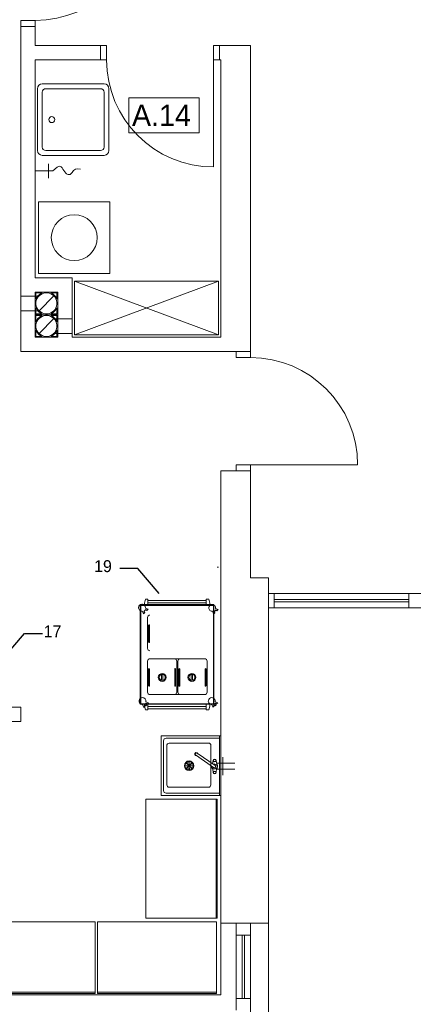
# Model space of a CAD drawing. Header units: millimetres. Extents: x -84458 to 77911, y -55868 to -29230.
# Tile 39 of 103: x 67703 to 68034, y -33082 to -32256. Entities that reach past the tile are written whole.
import ezdxf

# ---------------------------------------------------------------- set-up
doc = ezdxf.new("R2010")
doc.units = ezdxf.units.MM
doc.layers.get('0').update_dxf_attribs({"lineweight": 18})
doc.layers.add('CIENKA', color=7, linetype='Continuous', lineweight=20)
doc.styles.add('GENERATED_STYLE_1', font='txt')
doc.dimstyles.get("Standard").update_dxf_attribs({"dimtxt": 0.18, "dimasz": 0.18, "dimexe": 0.18, "dimexo": 0.0625, "dimgap": 0.09, "dimtad": 0, "dimtih": 1, "dimtoh": 1, "dimdec": 4, "dimzin": 0, "dimdsep": 46, "dimtxsty": 'Standard', "dimcen": 0.09, "dimadec": 0, "dimazin": 0, "dimtfac": 1, "dimtdec": 4, "dimtofl": 0, "dimtmove": 0, "dimatfit": 3, "dimfxl": 1, "dimtolj": 1, "dimtzin": 0, "dimarcsym": 0})

msp = doc.modelspace()

# ---------------------------------------------------------------- linework, layer by layer
for p, q in [((67851.12, -32872.91), (67866.42, -32883.38)), ((67867.78, -32881.8), (67852.55, -32871.41))]:
    msp.add_line(p, q)
at = {"color": 3, "linetype": 'Continuous', "lineweight": 0}
for p, q in [((67874.3, -32879.76), (67884.3, -32879.76)), ((67874.3, -32884.76), (67884.3, -32884.76))]:
    msp.add_line(p, q, dxfattribs=at)
for centre, major_axis, ratio, start_param, end_param in [((67851.96, -32872.27), (-1.4, 0.1), 0.99935, 3.464288, 8.106595), ((67851.96, -32872.27), (-1.05, 0.08), 0.99935, 4.187022, 7.004243), ((67865.27, -32882.39), (0.13, 1.75), 0.40026, 1.451841, 4.374073), ((67867.01, -32882.52), (-2.1, 0.15), 0.99935, 0.827127, 2.465334), ((67867.01, -32882.52), (-2.1, 0.15), 0.99935, 3.817851, 5.248635), ((67867.01, -32882.52), (-1.05, 0.08), 0.99935, 1.043895, 4.411418), ((67869.11, -32882.67), (0.13, 1.75), 0.40026, 3.141593, 9.424778)]:
    msp.add_ellipse(centre, major_axis=major_axis, ratio=ratio, start_param=start_param, end_param=end_param)
at = {"layer": 'CIENKA'}
for p, q in [((67704.47, -32256.23), (67716.47, -32256.23)), ((67704.47, -32261.23), (67704.47, -32256.23)), ((67704.47, -32261.23), (67704.47, -32534.23)), ((67716.47, -32261.23), (67704.47, -32261.23)), ((67716.47, -32261.23), (67704.47, -32261.23)), ((67716.47, -32256.23), (67716.47, -32261.23)), ((67716.47, -32277.23), (67716.47, -32261.23)), ((67776.47, -32277.23), (67716.47, -32277.23)), ((67771.47, -32289.23), (67771.47, -32277.23)), ((67771.47, -32277.23), (67776.47, -32277.23)), ((67776.47, -32289.23), (67776.47, -32277.23)), ((67776.47, -32277.23), (67776.47, -32289.23)), ((67866.47, -32289.23), (67866.47, -32277.23)), ((67897.47, -32277.23), (67866.47, -32277.23)), ((67866.47, -32277.23), (67871.47, -32277.23)), ((67866.47, -32289.23), (67866.47, -32277.23)), ((67871.47, -32277.23), (67871.47, -32289.23)), ((67897.47, -32534.23), (67897.47, -32277.23)), ((67716.47, -32472.23), (67716.47, -32289.23)), ((67716.47, -32289.23), (67776.47, -32289.23)), ((67776.47, -32289.23), (67771.47, -32289.23)), ((67866.47, -32289.23), (67866.47, -32379.23)), ((67866.47, -32289.23), (67872.47, -32289.23)), ((67871.47, -32289.23), (67866.47, -32289.23)), ((67872.47, -32289.23), (67872.47, -32522.23)), ((67718.47, -32313.48), (67718.47, -32365.48)), ((67774.47, -32309.48), (67722.47, -32309.48)), ((67771.47, -32313.48), (67725.47, -32313.48)), ((67778.47, -32365.48), (67778.47, -32313.48)), ((67722.47, -32316.48), (67722.47, -32362.48)), ((67774.47, -32362.48), (67774.47, -32316.48)), ((67795.26, -32350.51), (67795.26, -32321.19)), ((67854.42, -32321.19), (67795.26, -32321.19)), ((67854.42, -32350.51), (67854.42, -32321.19)), ((67795.26, -32350.51), (67854.42, -32350.51)), ((67722.47, -32369.48), (67774.47, -32369.48)), ((67725.47, -32365.48), (67771.47, -32365.48)), ((67727.68, -32376.59), (67727.68, -32388.59)), ((67731.42, -32382.59), (67735.02, -32379.3)), ((67716.47, -32382.59), (67731.42, -32382.59)), ((67719.34, -32468.56), (67719.34, -32408.56)), ((67719.34, -32408.56), (67779.34, -32408.56)), ((67779.34, -32408.56), (67779.34, -32468.56)), ((67779.34, -32468.56), (67719.34, -32468.56)), ((67747.47, -32472.23), (67716.47, -32472.23)), ((67747.47, -32522.23), (67747.47, -32472.23)), ((67870.47, -32475.23), (67749.47, -32520.23)), ((67749.47, -32475.23), (67870.47, -32520.23)), ((67749.47, -32475.23), (67870.47, -32475.23)), ((67749.47, -32520.23), (67749.47, -32475.23)), ((67870.47, -32475.23), (67870.47, -32520.23)), ((67716.47, -32522.23), (67716.47, -32484.23)), ((67716.47, -32484.23), (67716.47, -32503.23)), ((67716.47, -32484.23), (67735.47, -32484.23)), ((67735.47, -32484.23), (67716.47, -32484.23)), ((67717.15, -32484.93), (67722.34, -32484.93)), ((67717.15, -32490.1), (67717.15, -32484.93)), ((67718.84, -32487.39), (67717.8, -32488.77)), ((67718.74, -32488.66), (67719.73, -32487.48)), ((67720.1, -32486.21), (67718.84, -32487.39)), ((67732.22, -32487.49), (67719.72, -32499.97)), ((67719.73, -32487.48), (67720.9, -32486.49)), ((67721.55, -32485.26), (67720.1, -32486.21)), ((67720.9, -32486.49), (67722.24, -32485.72)), ((67722.34, -32484.93), (67721.55, -32485.26)), ((67722.24, -32485.72), (67723.69, -32485.19)), ((67723.69, -32485.19), (67725.2, -32484.93)), ((67725.2, -32484.93), (67726.74, -32484.93)), ((67726.74, -32484.93), (67728.26, -32485.19)), ((67728.26, -32485.19), (67729.7, -32485.72)), ((67729.6, -32484.93), (67734.79, -32484.93)), ((67730.93, -32485.57), (67729.6, -32484.93)), ((67729.7, -32485.72), (67731.04, -32486.49)), ((67732.32, -32486.6), (67730.93, -32485.57)), ((67731.04, -32486.49), (67732.22, -32487.48)), ((67732.22, -32487.48), (67733.21, -32488.66)), ((67733.5, -32487.86), (67732.32, -32486.6)), ((67734.79, -32484.93), (67734.79, -32490.1)), ((67735.47, -32484.23), (67735.47, -32522.23)), ((67735.47, -32503.23), (67735.47, -32484.23)), ((67704.47, -32487.64), (67719.73, -32487.64)), ((67717.8, -32488.77), (67717.15, -32490.1)), ((67717.17, -32492.96), (67717.44, -32491.44)), ((67717.17, -32494.5), (67717.17, -32492.96)), ((67717.44, -32496.01), (67717.17, -32494.5)), ((67717.44, -32491.44), (67717.97, -32489.99)), ((67717.97, -32489.99), (67718.74, -32488.66)), ((67733.21, -32488.66), (67733.98, -32489.99)), ((67734.45, -32489.3), (67733.5, -32487.86)), ((67733.98, -32489.99), (67734.5, -32491.44)), ((67734.79, -32490.1), (67734.45, -32489.3)), ((67734.5, -32491.44), (67734.77, -32492.96)), ((67734.77, -32494.5), (67734.5, -32496.01)), ((67734.77, -32492.96), (67734.77, -32494.5)), ((67704.47, -32500.13), (67719.73, -32500.13)), ((67735.47, -32503.23), (67716.47, -32503.23)), ((67716.47, -32503.23), (67716.47, -32522.23)), ((67716.47, -32503.23), (67735.47, -32503.23)), ((67717.15, -32502.53), (67717.15, -32497.35)), ((67717.15, -32497.35), (67717.49, -32498.15)), ((67722.34, -32502.53), (67717.15, -32502.53)), ((67717.15, -32503.93), (67722.34, -32503.93)), ((67717.15, -32509.1), (67717.15, -32503.93)), ((67717.97, -32497.46), (67717.44, -32496.01)), ((67717.49, -32498.15), (67718.44, -32499.59)), ((67718.74, -32498.79), (67717.97, -32497.46)), ((67718.44, -32499.59), (67719.63, -32500.85)), ((67719.73, -32499.97), (67718.74, -32498.79)), ((67719.63, -32500.85), (67721.01, -32501.88)), ((67720.9, -32500.96), (67719.73, -32499.97)), ((67722.24, -32501.73), (67720.9, -32500.96)), ((67721.01, -32501.88), (67722.34, -32502.53)), ((67722.34, -32503.93), (67721.55, -32504.26)), ((67723.69, -32502.26), (67722.24, -32501.73)), ((67725.2, -32502.53), (67723.69, -32502.26)), ((67723.69, -32504.19), (67725.2, -32503.93)), ((67726.74, -32502.53), (67725.2, -32502.53)), ((67725.2, -32503.93), (67726.74, -32503.93)), ((67728.26, -32502.26), (67726.74, -32502.53)), ((67726.74, -32503.93), (67728.26, -32504.19)), ((67729.7, -32501.73), (67728.26, -32502.26)), ((67729.6, -32502.53), (67730.39, -32502.19)), ((67734.79, -32502.53), (67729.6, -32502.53)), ((67729.6, -32503.93), (67734.79, -32503.93)), ((67730.93, -32504.57), (67729.6, -32503.93)), ((67731.04, -32500.96), (67729.7, -32501.73)), ((67730.39, -32502.19), (67731.84, -32501.24)), ((67732.22, -32499.97), (67731.04, -32500.96)), ((67731.84, -32501.24), (67733.1, -32500.06)), ((67733.21, -32498.79), (67732.22, -32499.97)), ((67733.1, -32500.06), (67734.14, -32498.68)), ((67733.98, -32497.46), (67733.21, -32498.79)), ((67734.5, -32496.01), (67733.98, -32497.46)), ((67734.14, -32498.68), (67734.79, -32497.35)), ((67734.79, -32497.35), (67734.79, -32502.53)), ((67734.79, -32503.93), (67734.79, -32509.1)), ((67735.47, -32522.23), (67735.47, -32503.23)), ((67717.8, -32507.77), (67717.15, -32509.1)), ((67717.17, -32511.96), (67717.44, -32510.44)), ((67717.17, -32513.5), (67717.17, -32511.96)), ((67717.44, -32510.44), (67717.97, -32508.99)), ((67718.84, -32506.39), (67717.8, -32507.77)), ((67717.97, -32508.99), (67718.74, -32507.66)), ((67718.74, -32507.66), (67719.73, -32506.48)), ((67720.1, -32505.21), (67718.84, -32506.39)), ((67732.22, -32506.49), (67719.72, -32518.97)), ((67719.73, -32506.48), (67720.9, -32505.49)), ((67721.55, -32504.26), (67720.1, -32505.21)), ((67720.9, -32505.49), (67722.24, -32504.72)), ((67722.24, -32504.72), (67723.69, -32504.19)), ((67728.26, -32504.19), (67729.7, -32504.72)), ((67729.7, -32504.72), (67731.04, -32505.49)), ((67732.32, -32505.6), (67730.93, -32504.57)), ((67731.04, -32505.49), (67732.22, -32506.48)), ((67731.69, -32506.64), (67747.47, -32506.64)), ((67732.22, -32506.48), (67733.21, -32507.66)), ((67733.5, -32506.86), (67732.32, -32505.6)), ((67733.21, -32507.66), (67733.98, -32508.99)), ((67734.45, -32508.3), (67733.5, -32506.86)), ((67733.98, -32508.99), (67734.5, -32510.44)), ((67734.79, -32509.1), (67734.45, -32508.3)), ((67734.5, -32510.44), (67734.77, -32511.96)), ((67734.77, -32511.96), (67734.77, -32513.5)), ((67717.15, -32521.53), (67717.15, -32516.35)), ((67717.15, -32516.35), (67717.49, -32517.15)), ((67717.44, -32515.01), (67717.17, -32513.5)), ((67717.97, -32516.46), (67717.44, -32515.01)), ((67717.49, -32517.15), (67718.44, -32518.59)), ((67718.74, -32517.79), (67717.97, -32516.46)), ((67718.44, -32518.59), (67719.63, -32519.85)), ((67719.73, -32518.97), (67718.74, -32517.79)), ((67719.63, -32519.85), (67721.01, -32520.88)), ((67720.9, -32519.96), (67719.73, -32518.97)), ((67722.24, -32520.73), (67720.9, -32519.96)), ((67731.04, -32519.96), (67729.7, -32520.73)), ((67730.39, -32521.19), (67731.84, -32520.24)), ((67732.22, -32518.97), (67731.04, -32519.96)), ((67731.69, -32519.13), (67747.47, -32519.13)), ((67731.84, -32520.24), (67733.1, -32519.06)), ((67733.21, -32517.79), (67732.22, -32518.97)), ((67733.1, -32519.06), (67734.14, -32517.68)), ((67733.98, -32516.46), (67733.21, -32517.79)), ((67734.5, -32515.01), (67733.98, -32516.46)), ((67734.14, -32517.68), (67734.79, -32516.35)), ((67734.77, -32513.5), (67734.5, -32515.01)), ((67734.79, -32516.35), (67734.79, -32521.53)), ((67870.47, -32520.23), (67749.47, -32520.23)), ((67735.47, -32522.23), (67716.47, -32522.23)), ((67716.47, -32522.23), (67735.47, -32522.23)), ((67722.34, -32521.53), (67717.15, -32521.53)), ((67721.01, -32520.88), (67722.34, -32521.53)), ((67723.69, -32521.26), (67722.24, -32520.73)), ((67725.2, -32521.53), (67723.69, -32521.26)), ((67726.74, -32521.53), (67725.2, -32521.53)), ((67728.26, -32521.26), (67726.74, -32521.53)), ((67729.7, -32520.73), (67728.26, -32521.26)), ((67729.6, -32521.53), (67730.39, -32521.19)), ((67734.79, -32521.53), (67729.6, -32521.53)), ((67872.47, -32522.23), (67747.47, -32522.23)), ((67704.47, -32534.23), (67872.47, -32534.23)), ((67897.47, -32534.23), (67872.47, -32534.23)), ((67897.47, -32534.23), (67885.47, -32534.23)), ((67885.47, -32534.23), (67885.47, -32539.23)), ((67897.47, -32539.23), (67897.47, -32534.23)), ((67885.47, -32539.23), (67897.47, -32539.23)), ((67872.47, -32634.23), (67872.47, -32724.23)), ((67897.47, -32634.23), (67872.47, -32634.23)), ((67885.47, -32629.23), (67885.47, -32634.23)), ((67897.47, -32629.23), (67885.47, -32629.23)), ((67885.47, -32634.23), (67897.47, -32634.23)), ((67897.47, -32629.23), (67987.47, -32629.23)), ((67897.47, -32634.23), (67897.47, -32629.23)), ((67897.47, -32724.23), (67897.47, -32634.23)), ((67870.47, -32715.23), (67869.47, -32715.23)), ((67872.47, -32724.23), (67872.47, -33014.23)), ((67912.47, -32724.23), (67897.47, -32724.23)), ((67912.47, -32724.23), (67912.47, -32764.23)), ((67808.32, -32745.35), (67809.3, -32742.1)), ((67809.3, -32742.1), (67811.3, -32742.1)), ((67811.3, -32742.1), (67811.3, -32747.35)), ((67811.3, -32742.1), (67811.3, -32744.1)), ((67860.31, -32743.1), (67811.3, -32743.1)), ((67811.3, -32743.1), (67811.3, -32745.1)), ((67860.31, -32742.1), (67860.31, -32747.35)), ((67860.31, -32742.1), (67860.31, -32744.1)), ((67860.31, -32742.1), (67860.31, -32743.1)), ((67862.31, -32742.1), (67860.31, -32742.1)), ((67863.29, -32745.35), (67862.31, -32742.1)), ((67912.47, -32737.23), (68271.97, -32737.23)), ((67917.47, -32749.23), (67917.47, -32737.23)), ((67917.47, -32742.23), (68030.64, -32742.23)), ((68030.64, -32749.23), (68030.64, -32737.23)), ((67804.8, -32746.43), (67866.72, -32746.43)), ((67804.8, -32788.71), (67804.8, -32746.43)), ((67805.29, -32747.35), (67866.29, -32747.35)), ((67805.29, -32747.35), (67805.29, -32829.85)), ((67806.53, -32752.04), (67807.44, -32754.18)), ((67809.21, -32751.07), (67807.81, -32752.44)), ((67809.44, -32750.85), (67807.87, -32752.38)), ((67808.32, -32747.35), (67808.32, -32745.35)), ((67811.38, -32750.49), (67809.11, -32749.73)), ((67810.2, -32751.64), (67809.44, -32750.85)), ((67811.38, -32750.49), (67810.2, -32751.64)), ((67811.3, -32745.1), (67860.31, -32745.1)), ((67863.29, -32747.35), (67863.29, -32745.35)), ((67866.29, -32747.35), (67863.29, -32747.35)), ((67866.29, -32747.35), (67866.29, -32829.85)), ((67866.72, -32746.43), (67866.72, -32788.71)), ((67868.24, -32751.31), (67866.84, -32752.68)), ((67868.46, -32751.09), (67866.89, -32752.62)), ((67870.41, -32750.73), (67868.14, -32749.96)), ((67869.23, -32751.88), (67868.46, -32751.09)), ((67870.41, -32750.73), (67869.23, -32751.88)), ((67912.47, -32749.23), (68271.97, -32749.23)), ((67917.47, -32744.23), (68030.64, -32744.23)), ((67807.49, -32754.32), (67807.44, -32754.18)), ((67807.54, -32754.27), (67807.49, -32754.32)), ((67807.54, -32754.27), (67808.59, -32753.24)), ((67808.59, -32753.24), (67807.81, -32752.44)), ((67808.5, -32753.15), (67807.81, -32752.44)), ((67810.99, -32757.4), (67810.99, -32783.4)), ((67865.56, -32752.28), (67866.47, -32754.41)), ((67866.52, -32754.55), (67866.47, -32754.41)), ((67866.57, -32754.51), (67866.52, -32754.55)), ((67866.57, -32754.51), (67867.62, -32753.48)), ((67867.62, -32753.48), (67866.84, -32752.68)), ((67867.53, -32753.38), (67866.84, -32752.68)), ((67811.86, -32764.03), (67811.86, -32778.03)), ((67812.54, -32771.03), (67812.54, -32764.03)), ((67812.54, -32764.03), (67812.54, -32778.03)), ((67912.47, -33014.23), (67912.47, -32764.23)), ((67804.8, -32830.2), (67804.8, -32787.91)), ((67858.99, -32792.14), (67812.99, -32792.14)), ((67866.72, -32787.91), (67866.72, -32830.2)), ((67810.99, -32794.14), (67810.99, -32820.14)), ((67811.86, -32800.77), (67811.86, -32814.77)), ((67812.54, -32800.77), (67812.54, -32814.77)), ((67812.54, -32807.77), (67812.54, -32800.77)), ((67833.84, -32800.77), (67833.84, -32814.77)), ((67834.52, -32807.77), (67834.52, -32800.77)), ((67834.52, -32800.77), (67834.52, -32814.77)), ((67835.44, -32795.4), (67835.44, -32794.14)), ((67835.44, -32820.14), (67835.44, -32795.4)), ((67836.49, -32820.27), (67836.49, -32794.04)), ((67837.3, -32800.77), (67837.3, -32814.77)), ((67837.98, -32807.77), (67837.98, -32800.77)), ((67837.98, -32800.77), (67837.98, -32814.77)), ((67859.39, -32800.77), (67859.39, -32814.77)), ((67860.08, -32800.77), (67860.08, -32814.77)), ((67860.08, -32807.77), (67860.08, -32800.77)), ((67860.99, -32795.4), (67860.99, -32794.14)), ((67860.99, -32820.14), (67860.99, -32795.4)), ((67822.68, -32805.33), (67822.67, -32810.17)), ((67823.87, -32805.34), (67823.86, -32810.19)), ((67847.65, -32805.33), (67847.65, -32810.17)), ((67848.84, -32805.34), (67848.84, -32810.19)), ((67858.99, -32822.14), (67812.99, -32822.14)), ((67704.47, -32832.73), (67556.22, -32832.73)), ((67704.47, -32844.73), (67704.47, -32832.73)), ((67866.72, -32830.2), (67804.8, -32830.2)), ((67866.29, -32829.85), (67805.29, -32829.85)), ((67806.79, -32830.43), (67807.62, -32832.6)), ((67807.66, -32832.74), (67807.62, -32832.6)), ((67807.71, -32832.7), (67807.66, -32832.74)), ((67807.71, -32832.7), (67808.8, -32831.71)), ((67809.5, -32829.56), (67808.05, -32830.87)), ((67808.71, -32831.61), (67808.05, -32830.87)), ((67808.8, -32831.71), (67808.05, -32830.87)), ((67809.73, -32829.35), (67808.11, -32830.82)), ((67808.32, -32829.85), (67808.32, -32831.85)), ((67808.32, -32831.85), (67809.3, -32835.1)), ((67809.45, -32831.72), (67808.4, -32830.56)), ((67809.33, -32829.72), (67810.38, -32830.88)), ((67811.69, -32829.06), (67809.45, -32828.21)), ((67810.38, -32830.88), (67809.45, -32831.72)), ((67810.47, -32830.16), (67809.73, -32829.35)), ((67811.69, -32829.06), (67810.47, -32830.16)), ((67811.3, -32835.1), (67811.3, -32829.85)), ((67860.31, -32832.1), (67811.3, -32832.1)), ((67811.3, -32835.1), (67811.3, -32833.1)), ((67811.3, -32834.1), (67860.31, -32834.1)), ((67811.3, -32835.1), (67811.3, -32834.1)), ((67860.31, -32835.1), (67860.31, -32829.85)), ((67860.31, -32834.1), (67860.31, -32832.1)), ((67860.31, -32835.1), (67860.31, -32833.1)), ((67863.29, -32831.85), (67862.31, -32835.1)), ((67863.29, -32829.85), (67863.29, -32831.85)), ((67865, -32830.43), (67865.82, -32832.6)), ((67865.87, -32832.74), (67865.82, -32832.6)), ((67865.92, -32832.7), (67865.87, -32832.74)), ((67865.92, -32832.7), (67867.01, -32831.71)), ((67867.71, -32829.56), (67866.26, -32830.87)), ((67866.92, -32831.61), (67866.26, -32830.87)), ((67867.01, -32831.71), (67866.26, -32830.87)), ((67867.94, -32829.35), (67866.31, -32830.82)), ((67867.66, -32831.72), (67866.6, -32830.56)), ((67867.53, -32829.72), (67868.58, -32830.88)), ((67869.89, -32829.06), (67867.66, -32828.21)), ((67868.58, -32830.88), (67867.66, -32831.72)), ((67868.68, -32830.16), (67867.94, -32829.35)), ((67869.89, -32829.06), (67868.68, -32830.16)), ((67809.3, -32835.1), (67811.3, -32835.1)), ((67862.31, -32835.1), (67860.31, -32835.1)), ((67556.22, -32844.73), (67704.47, -32844.73)), ((67872.47, -32856.9), (67822.47, -32856.9)), ((67822.47, -32856.9), (67822.47, -32906.9)), ((67826.47, -32858.9), (67871.47, -32858.9)), ((67871.47, -32856.9), (67871.47, -32906.9)), ((67872.47, -32856.9), (67871.47, -32856.9)), ((67872.47, -32906.9), (67872.47, -32856.9)), ((67824.47, -32860.9), (67824.47, -32902.9)), ((67827.16, -32865.02), (67827.16, -32898.02)), ((67829.16, -32863.02), (67862.16, -32863.02)), ((67864.16, -32865.02), (67864.16, -32898.02)), ((67874.3, -32874.76), (67874.3, -32884.76)), ((67845.44, -32881.91), (67842.35, -32881.7)), ((67845.44, -32881.91), (67842.35, -32882.09)), ((67845.55, -32882.19), (67843.17, -32884.17)), ((67845.57, -32881.61), (67843.23, -32879.58)), ((67845.55, -32882.19), (67843.6, -32884.59)), ((67845.57, -32881.61), (67843.63, -32879.19)), ((67845.86, -32882.33), (67845.63, -32885.41)), ((67845.86, -32881.49), (67845.65, -32878.4)), ((67845.86, -32881.49), (67846.04, -32878.4)), ((67845.86, -32882.33), (67846.1, -32885.41)), ((67846.15, -32882.21), (67848.52, -32884.21)), ((67846.15, -32882.21), (67848.12, -32884.6)), ((67846.16, -32881.61), (67848.14, -32879.24)), ((67846.16, -32881.61), (67848.56, -32879.66)), ((67846.28, -32881.91), (67849.36, -32881.62)), ((67846.28, -32881.91), (67849.36, -32882.17)), ((67866, -32886.8), (67865.48, -32883.95)), ((67866.13, -32877.55), (67865.56, -32880.28)), ((67868.49, -32887.32), (67868.98, -32884.41)), ((67868.51, -32877.55), (67869.06, -32880.93)), ((67871.3, -32879.76), (67869.3, -32879.76)), ((67874.3, -32879.76), (67871.3, -32879.76)), ((67874.3, -32879.76), (67874.3, -32889.76)), ((67866.13, -32887.55), (67866, -32886.8)), ((67871.3, -32884.76), (67869.3, -32884.76)), ((67874.3, -32884.76), (67871.3, -32884.76)), ((67829.16, -32900.02), (67862.16, -32900.02)), ((67822.47, -32906.9), (67872.47, -32906.9)), ((67826.47, -32904.9), (67871.47, -32904.9)), ((67871.47, -32906.9), (67869.47, -32906.9)), ((67871.47, -32906.9), (67871.47, -32904.9)), ((67809.5, -32909.98), (67809.5, -33009.98)), ((67809.5, -32909.98), (67868.5, -32909.98)), ((67869.5, -32909.98), (67809.5, -32909.98)), ((67809.5, -32909.98), (67869.5, -32909.98)), ((67809.5, -32909.98), (67868.5, -32909.98)), ((67869.5, -32909.98), (67809.5, -32909.98)), ((67809.5, -32909.98), (67869.5, -32909.98)), ((67868.5, -32909.98), (67868.5, -33009.98)), ((67869.5, -33009.98), (67869.5, -32909.98)), ((67766.8, -33013.07), (67666.8, -33013.07)), ((67766.8, -33073.07), (67766.8, -33013.07)), ((67768.76, -33013.07), (67868.76, -33013.07)), ((67768.76, -33013.07), (67768.76, -33073.07)), ((67809.5, -33009.98), (67869.5, -33009.98)), ((67868.76, -33013.07), (67868.76, -33073.07)), ((67872.47, -33074.23), (67872.47, -33014.23)), ((67872.47, -33014.23), (67912.47, -33014.23)), ((67885.47, -33014.23), (67885.47, -33087.23)), ((67897.47, -33014.23), (67897.47, -33099.23)), ((67912.47, -33014.23), (67912.47, -33114.23)), ((67897.47, -33024.23), (67885.47, -33024.23)), ((67890.47, -33024.23), (67890.47, -33077.23)), ((67892.47, -33024.23), (67892.47, -33077.23)), ((67655.47, -33074.23), (67872.47, -33074.23)), ((67662.47, -33074.23), (67872.47, -33074.23)), ((67666.8, -33072.07), (67766.8, -33072.07)), ((67666.8, -33073.07), (67766.8, -33073.07)), ((67768.76, -33072.07), (67868.76, -33072.07)), ((67768.76, -33073.07), (67768.76, -33072.07)), ((67868.76, -33073.07), (67768.76, -33073.07)), ((67897.47, -33077.23), (67885.47, -33077.23))]:
    msp.add_line(p, q, dxfattribs=at)
for centre, radius in [((67823.26, -32807.77), 3.31), ((67823.26, -32807.77), 2.58), ((67848.23, -32807.77), 3.31), ((67848.23, -32807.77), 2.58), ((67845.86, -32881.91), 4), ((67845.86, -32881.91), 3.51), ((67845.84, -32881.92), 0.633), ((67845.86, -32881.91), 0.419), ((67867.32, -32877.55), 1.19), ((67867.32, -32877.55), 0.884), ((67867.32, -32887.55), 1.19), ((67867.32, -32887.55), 0.884)]:
    msp.add_circle(centre, radius, dxfattribs=at)
for centre, radius, start, end in [((67716.47, -32166.23), 90, 270, 0), ((67866.47, -32289.23), 90, 180, 270), ((67722.47, -32313.48), 4, 90, 180), ((67725.47, -32316.48), 3, 90, 180), ((67771.47, -32316.48), 3, 0, 90), ((67774.47, -32313.48), 4, 0, 90), ((67730.47, -32339.48), 2.5, 0, 180), ((67730.47, -32339.48), 2.5, 180, 0), ((67725.47, -32362.48), 3, 180, 270), ((67771.47, -32362.48), 3, 270, 0), ((67722.47, -32365.48), 4, 180, 270), ((67774.47, -32365.48), 4, 270, 0), ((67736.82, -32381.27), 2.67, 30.55261, 132.38586), ((67775.17, -32358.63), 41.87, 210.55261, 218.02114), ((67744.66, -32382.49), 3.14, 218.02114, 335.14275), ((67752.36, -32386.05), 5.35, 66.70626, 155.14275), ((67749.34, -32438.56), 19.28, 0, 180), ((67749.34, -32438.56), 19.28, 180, 0), ((67897.47, -32629.23), 90, 0, 90), ((67806.28, -32749.21), 2.84, 174.88862, 275.11273), ((67806.41, -32749.32), 2.98, 96.49929, 173.02663), ((67806.3, -32749.21), 2.86, 349.55979, 94.48365), ((67865.31, -32749.45), 2.84, 174.88862, 275.11273), ((67865.44, -32749.56), 2.98, 96.49929, 173.02663), ((67865.33, -32749.44), 2.86, 349.55979, 94.48365), ((67812.85, -32757.26), 1.87, 85.74867, 184.25133), ((67812.2, -32764.03), 0.342, 359.56689, 180.43311), ((67812.85, -32783.54), 1.87, 175.74867, 274.25133), ((67812.2, -32778.03), 0.342, 179.56689, 0.43311), ((67812.85, -32794), 1.87, 85.74867, 184.25133), ((67833.57, -32794), 1.87, 355.74867, 94.25133), ((67838.27, -32793.92), 1.79, 85.69618, 183.72347), ((67859.13, -32794), 1.87, 355.74867, 94.25133), ((67812.2, -32800.77), 0.342, 359.56689, 180.43311), ((67834.18, -32800.77), 0.342, 359.56689, 180.43311), ((67837.64, -32800.77), 0.342, 359.56689, 180.43311), ((67859.74, -32800.77), 0.342, 359.56689, 180.43311), ((67812.2, -32814.77), 0.342, 179.56689, 0.43311), ((67834.18, -32814.77), 0.342, 179.56689, 0.43311), ((67837.64, -32814.77), 0.342, 179.56689, 0.43311), ((67859.74, -32814.77), 0.342, 179.56689, 0.43311), ((67806.77, -32827.71), 2.98, 94.34897, 170.87631), ((67806.66, -32827.59), 2.86, 347.40947, 92.33333), ((67812.85, -32820.28), 1.87, 175.74867, 274.25133), ((67833.57, -32820.28), 1.87, 265.74867, 4.25133), ((67838.36, -32820.27), 1.87, 175.74867, 274.25133), ((67859.13, -32820.28), 1.87, 265.74867, 4.25133), ((67864.98, -32827.71), 2.98, 94.34897, 170.87631), ((67864.87, -32827.59), 2.86, 347.40947, 92.33333), ((67806.64, -32827.59), 2.84, 172.7383, 272.96241), ((67864.85, -32827.59), 2.84, 172.7383, 272.96241), ((67826.31, -32860.74), 1.84, 84.95749, 185.04251), ((67829.02, -32864.89), 1.87, 85.77616, 184.22384), ((67862.5, -32864.69), 1.7, 348.47958, 101.52042), ((67829.12, -32898.06), 1.96, 178.90102, 271.09898), ((67862.04, -32897.9), 2.12, 273.26494, 356.73506), ((67826.31, -32903.06), 1.84, 174.95749, 275.04251)]:
    msp.add_arc(centre, radius, start, end, dxfattribs=at)

# ---------------------------------------------------------------- texts
at = {"linetype": 'Continuous', "lineweight": 0, "char_height": 10, "attachment_point": 1}
for s, insert, width in [('19', (67766.05, -32709.37), 28.112), ('17', (67723.69, -32764.05), 24.2345)]:
    msp.add_mtext(s, dxfattribs=dict(at, insert=insert, width=width))
at = {"layer": 'CIENKA', "style": 'GENERATED_STYLE_1'}
msp.add_text('A.14', height=18, dxfattribs=at).set_placement((67797.84, -32344.85))

# ---------------------------------------------------------------- leaders
at = {"linetype": 'Continuous', "lineweight": 0}
for points in [[(67820.6, -32737.26), (67802.9, -32716.2), (67787.66, -32716.2)], [(67689.71, -32792), (67707.41, -32770.94), (67722.65, -32770.94)]]:
    msp.add_leader(points, dimstyle='Standard', dxfattribs=at)

doc.saveas('drawing.dxf')
